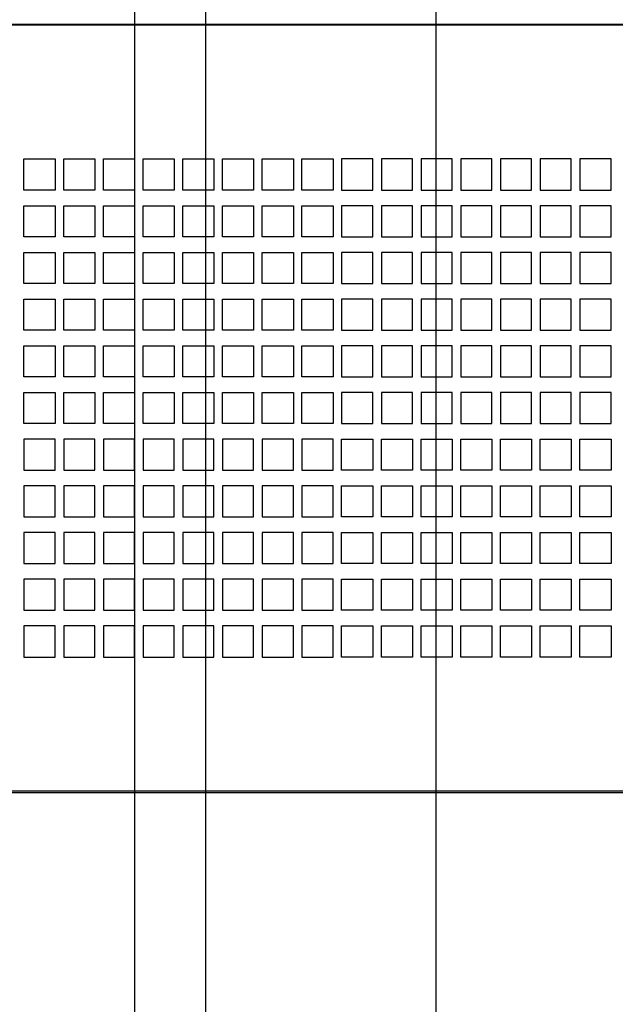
# Paper-space layout 'SUBMITTAL_E1H_1_2' of a CAD drawing. Header units: millimetres. Extents: x 0 to 841, y 0 to 594.
# Tile 9 of 30: x 352 to 390, y 281 to 344. Entities that reach past the tile are written whole.
import ezdxf

# ---------------------------------------------------------------- set-up
doc = ezdxf.new("R2010")
doc.units = ezdxf.units.MM
doc.header["$LTSCALE"] = 46.255
doc.layers.get('0').update_dxf_attribs({"linetype": 'CONTINUOUS'})
doc.layers.add('DATUM', color=7, linetype='CONTINUOUS')
doc.layers.add('ROUNDS', color=7, linetype='CONTINUOUS')
doc.styles.get("Standard").update_dxf_attribs({"font": 'txt', "width": 0.725})
doc.dimstyles.new('DIMSTYLE_4', dxfattribs={"dimtxt": 3.5, "dimasz": 4.8, "dimexe": 3.2, "dimexo": 1.6, "dimgap": 0.875, "dimtad": 0, "dimtih": 1, "dimtoh": 1, "dimdec": 1, "dimzin": 0, "dimdsep": 46, "dimtxsty": 'STANDARD', "dimblk": 'CLOSED', "dimblk1": 'CLOSED', "dimblk2": 'CLOSED', "dimcen": 0.09, "dimadec": 0, "dimazin": 0, "dimtp": 0.4, "dimtm": 0.4, "dimtfac": 1, "dimtdec": 1, "dimtofl": 0, "dimtmove": 0, "dimatfit": 3, "dimldrblk": 'CLOSED', "dimfxl": 1, "dimtolj": 1, "dimtzin": 0, "dimarcsym": 0})

# ---------------------------------------------------------------- blocks, each defined once
blk = doc.blocks.new('*D48')
at = {"color": 2, "linetype": 'CONTINUOUS'}
for p, q in [((358.178, 444.288), (358.178, 435.288)), ((358.178, 435.288), (364.141, 431.474)), ((364.141, 431.474), (364.141, 265.634))]:
    blk.add_line(p, q, dxfattribs=at)
at = {"color": 2, "linetype": 'CONTINUOUS', "insert": (362.391, 263.884), "char_height": 3.5, "width": 12.6875, "attachment_point": 3, "rotation": 90, "line_spacing_factor": 0.9}
blk.add_mtext('248\\P[9.8]', dxfattribs=at)
blk = doc.blocks.new('_CLOSED')
at = {"color": 0, "linetype": 'BYBLOCK'}
for p, q in [((0, 0), (-1, 0.167)), ((-1, 0.167), (-1, -0.167)), ((-1, -0.167), (0, 0)), ((-1, 0), (0, 0))]:
    blk.add_line(p, q, dxfattribs=at)
blk = doc.blocks.new('*D49')
at = {"color": 2, "linetype": 'CONTINUOUS'}
blk.add_line((378.928, 444.288), (378.928, 265.634), dxfattribs=at)
at = {"color": 2, "linetype": 'CONTINUOUS', "insert": (377.178, 263.884), "char_height": 3.5, "width": 15.225, "attachment_point": 3, "rotation": 90, "line_spacing_factor": 0.9}
blk.add_mtext('331\\P[13.0]', dxfattribs=at)
blk = doc.blocks.new('*D57')
at = {"color": 2, "linetype": 'CONTINUOUS'}
for p, q in [((338.816, 410.225), (338.816, 402.486)), ((338.816, 402.486), (347.187, 397.924)), ((347.187, 397.924), (347.187, 234.371))]:
    blk.add_line(p, q, dxfattribs=at)
at = {"color": 2, "linetype": 'CONTINUOUS', "insert": (345.437, 232.621), "char_height": 3.5, "width": 12.6875, "attachment_point": 3, "rotation": 90, "line_spacing_factor": 0.9}
blk.add_mtext('171\\P[6.7]', dxfattribs=at)
blk = doc.blocks.new('*D58')
at = {"color": 2, "linetype": 'CONTINUOUS'}
for p, q in [((356.316, 417.725), (356.316, 400.923)), ((356.316, 400.923), (359.572, 398.583)), ((359.572, 398.583), (359.572, 234.371))]:
    blk.add_line(p, q, dxfattribs=at)
at = {"color": 2, "linetype": 'CONTINUOUS', "insert": (357.822, 232.621), "char_height": 3.5, "width": 12.6875, "attachment_point": 3, "rotation": 90, "line_spacing_factor": 0.9}
blk.add_mtext('241\\P[9.5]', dxfattribs=at)
blk = doc.blocks.new('*D59')
at = {"color": 2, "linetype": 'CONTINUOUS'}
for p, q in [((386.316, 417.725), (386.316, 404.509)), ((386.316, 404.509), (392.312, 399.118)), ((392.312, 399.118), (392.312, 234.371))]:
    blk.add_line(p, q, dxfattribs=at)
at = {"color": 2, "linetype": 'CONTINUOUS', "insert": (390.562, 232.621), "char_height": 3.5, "width": 15.225, "attachment_point": 3, "rotation": 90, "line_spacing_factor": 0.9}
blk.add_mtext('361\\P[14.2]', dxfattribs=at)

psp = doc.layouts.new('SUBMITTAL_E1H_1_2')

# ---------------------------------------------------------------- linework, layer by layer
at = {"color": 7, "linetype": 'CONTINUOUS'}
for p, q in [((296.928, 343.588), (445.728, 343.588)), ((352.478, 332.975), (352.478, 334.975)), ((352.478, 334.975), (354.478, 334.975)), ((354.478, 334.975), (354.478, 332.975)), ((355.028, 332.975), (355.028, 334.975)), ((355.028, 334.975), (357.028, 334.975)), ((357.028, 334.975), (357.028, 332.975)), ((357.578, 332.975), (357.578, 334.975)), ((357.578, 334.975), (359.578, 334.975)), ((359.578, 334.975), (359.578, 332.975)), ((360.128, 332.975), (360.128, 334.975)), ((360.128, 334.975), (362.128, 334.975)), ((362.128, 334.975), (362.128, 332.975)), ((362.678, 332.975), (362.678, 334.975)), ((362.678, 334.975), (364.678, 334.975)), ((364.678, 334.975), (364.678, 332.975)), ((365.228, 332.975), (365.228, 334.975)), ((365.228, 334.975), (367.228, 334.975)), ((367.228, 334.975), (367.228, 332.975)), ((367.778, 332.975), (367.778, 334.975)), ((367.778, 334.975), (369.778, 334.975)), ((369.778, 334.975), (369.778, 332.975)), ((370.328, 332.975), (370.328, 334.975)), ((370.328, 334.975), (372.328, 334.975)), ((372.328, 334.975), (372.328, 332.975)), ((372.878, 334.975), (372.878, 332.975)), ((374.878, 334.975), (372.878, 334.975)), ((374.878, 332.975), (374.878, 334.975)), ((375.428, 334.975), (375.428, 332.975)), ((377.428, 334.975), (375.428, 334.975)), ((377.428, 332.975), (377.428, 334.975)), ((377.978, 334.975), (377.978, 332.975)), ((379.978, 334.975), (377.978, 334.975)), ((379.978, 332.975), (379.978, 334.975)), ((380.528, 334.975), (380.528, 332.975)), ((382.528, 334.975), (380.528, 334.975)), ((382.528, 332.975), (382.528, 334.975)), ((383.078, 334.975), (383.078, 332.975)), ((385.078, 334.975), (383.078, 334.975)), ((385.078, 332.975), (385.078, 334.975)), ((385.628, 334.975), (385.628, 332.975)), ((387.628, 334.975), (385.628, 334.975)), ((387.628, 332.975), (387.628, 334.975)), ((388.178, 334.975), (388.178, 332.975)), ((390.178, 334.975), (388.178, 334.975)), ((390.178, 332.975), (390.178, 334.975)), ((354.478, 332.975), (352.478, 332.975)), ((357.028, 332.975), (355.028, 332.975)), ((359.578, 332.975), (357.578, 332.975)), ((362.128, 332.975), (360.128, 332.975)), ((364.678, 332.975), (362.678, 332.975)), ((367.228, 332.975), (365.228, 332.975)), ((369.778, 332.975), (367.778, 332.975)), ((372.328, 332.975), (370.328, 332.975)), ((372.878, 332.975), (374.878, 332.975)), ((375.428, 332.975), (377.428, 332.975)), ((377.978, 332.975), (379.978, 332.975)), ((380.528, 332.975), (382.528, 332.975)), ((383.078, 332.975), (385.078, 332.975)), ((385.628, 332.975), (387.628, 332.975)), ((388.178, 332.975), (390.178, 332.975)), ((352.478, 329.975), (352.478, 331.975)), ((352.478, 331.975), (354.478, 331.975)), ((354.478, 331.975), (354.478, 329.975)), ((355.028, 329.975), (355.028, 331.975)), ((355.028, 331.975), (357.028, 331.975)), ((357.028, 331.975), (357.028, 329.975)), ((357.578, 329.975), (357.578, 331.975)), ((357.578, 331.975), (359.578, 331.975)), ((359.578, 331.975), (359.578, 329.975)), ((360.128, 329.975), (360.128, 331.975)), ((360.128, 331.975), (362.128, 331.975)), ((362.128, 331.975), (362.128, 329.975)), ((362.678, 329.975), (362.678, 331.975)), ((362.678, 331.975), (364.678, 331.975)), ((364.678, 331.975), (364.678, 329.975)), ((365.228, 329.975), (365.228, 331.975)), ((365.228, 331.975), (367.228, 331.975)), ((367.228, 331.975), (367.228, 329.975)), ((367.778, 329.975), (367.778, 331.975)), ((367.778, 331.975), (369.778, 331.975)), ((369.778, 331.975), (369.778, 329.975)), ((370.328, 329.975), (370.328, 331.975)), ((370.328, 331.975), (372.328, 331.975)), ((372.328, 331.975), (372.328, 329.975)), ((372.878, 331.975), (372.878, 329.975)), ((374.878, 331.975), (372.878, 331.975)), ((374.878, 329.975), (374.878, 331.975)), ((375.428, 331.975), (375.428, 329.975)), ((377.428, 331.975), (375.428, 331.975)), ((377.428, 329.975), (377.428, 331.975)), ((377.978, 331.975), (377.978, 329.975)), ((379.978, 331.975), (377.978, 331.975)), ((379.978, 329.975), (379.978, 331.975)), ((380.528, 331.975), (380.528, 329.975)), ((382.528, 331.975), (380.528, 331.975)), ((382.528, 329.975), (382.528, 331.975)), ((383.078, 331.975), (383.078, 329.975)), ((385.078, 331.975), (383.078, 331.975)), ((385.078, 329.975), (385.078, 331.975)), ((385.628, 331.975), (385.628, 329.975)), ((387.628, 331.975), (385.628, 331.975)), ((387.628, 329.975), (387.628, 331.975)), ((388.178, 331.975), (388.178, 329.975)), ((390.178, 331.975), (388.178, 331.975)), ((390.178, 329.975), (390.178, 331.975)), ((354.478, 329.975), (352.478, 329.975)), ((357.028, 329.975), (355.028, 329.975)), ((359.578, 329.975), (357.578, 329.975)), ((362.128, 329.975), (360.128, 329.975)), ((364.678, 329.975), (362.678, 329.975)), ((367.228, 329.975), (365.228, 329.975)), ((369.778, 329.975), (367.778, 329.975)), ((372.328, 329.975), (370.328, 329.975)), ((372.878, 329.975), (374.878, 329.975)), ((375.428, 329.975), (377.428, 329.975)), ((377.978, 329.975), (379.978, 329.975)), ((380.528, 329.975), (382.528, 329.975)), ((383.078, 329.975), (385.078, 329.975)), ((385.628, 329.975), (387.628, 329.975)), ((388.178, 329.975), (390.178, 329.975)), ((352.478, 326.975), (352.478, 328.975)), ((352.478, 328.975), (354.478, 328.975)), ((354.478, 328.975), (354.478, 326.975)), ((355.028, 326.975), (355.028, 328.975)), ((355.028, 328.975), (357.028, 328.975)), ((357.028, 328.975), (357.028, 326.975)), ((357.578, 326.975), (357.578, 328.975)), ((357.578, 328.975), (359.578, 328.975)), ((359.578, 328.975), (359.578, 326.975)), ((360.128, 326.975), (360.128, 328.975)), ((360.128, 328.975), (362.128, 328.975)), ((362.128, 328.975), (362.128, 326.975)), ((362.678, 326.975), (362.678, 328.975)), ((362.678, 328.975), (364.678, 328.975)), ((364.678, 328.975), (364.678, 326.975)), ((365.228, 326.975), (365.228, 328.975)), ((365.228, 328.975), (367.228, 328.975)), ((367.228, 328.975), (367.228, 326.975)), ((367.778, 326.975), (367.778, 328.975)), ((367.778, 328.975), (369.778, 328.975)), ((369.778, 328.975), (369.778, 326.975)), ((370.328, 326.975), (370.328, 328.975)), ((370.328, 328.975), (372.328, 328.975)), ((372.328, 328.975), (372.328, 326.975)), ((372.878, 328.975), (372.878, 326.975)), ((374.878, 328.975), (372.878, 328.975)), ((374.878, 326.975), (374.878, 328.975)), ((375.428, 328.975), (375.428, 326.975)), ((377.428, 328.975), (375.428, 328.975)), ((377.428, 326.975), (377.428, 328.975)), ((377.978, 328.975), (377.978, 326.975)), ((379.978, 328.975), (377.978, 328.975)), ((379.978, 326.975), (379.978, 328.975)), ((380.528, 328.975), (380.528, 326.975)), ((382.528, 328.975), (380.528, 328.975)), ((382.528, 326.975), (382.528, 328.975)), ((383.078, 328.975), (383.078, 326.975)), ((385.078, 328.975), (383.078, 328.975)), ((385.078, 326.975), (385.078, 328.975)), ((385.628, 328.975), (385.628, 326.975)), ((387.628, 328.975), (385.628, 328.975)), ((387.628, 326.975), (387.628, 328.975)), ((388.178, 328.975), (388.178, 326.975)), ((390.178, 328.975), (388.178, 328.975)), ((390.178, 326.975), (390.178, 328.975)), ((354.478, 326.975), (352.478, 326.975)), ((357.028, 326.975), (355.028, 326.975)), ((359.578, 326.975), (357.578, 326.975)), ((362.128, 326.975), (360.128, 326.975)), ((364.678, 326.975), (362.678, 326.975)), ((367.228, 326.975), (365.228, 326.975)), ((369.778, 326.975), (367.778, 326.975)), ((372.328, 326.975), (370.328, 326.975)), ((372.878, 326.975), (374.878, 326.975)), ((375.428, 326.975), (377.428, 326.975)), ((377.978, 326.975), (379.978, 326.975)), ((380.528, 326.975), (382.528, 326.975)), ((383.078, 326.975), (385.078, 326.975)), ((385.628, 326.975), (387.628, 326.975)), ((388.178, 326.975), (390.178, 326.975)), ((352.478, 323.975), (352.478, 325.975)), ((352.478, 325.975), (354.478, 325.975)), ((354.478, 325.975), (354.478, 323.975)), ((355.028, 323.975), (355.028, 325.975)), ((355.028, 325.975), (357.028, 325.975)), ((357.028, 325.975), (357.028, 323.975)), ((357.578, 323.975), (357.578, 325.975)), ((357.578, 325.975), (359.578, 325.975)), ((359.578, 325.975), (359.578, 323.975)), ((360.128, 323.975), (360.128, 325.975)), ((360.128, 325.975), (362.128, 325.975)), ((362.128, 325.975), (362.128, 323.975)), ((362.678, 323.975), (362.678, 325.975)), ((362.678, 325.975), (364.678, 325.975)), ((364.678, 325.975), (364.678, 323.975)), ((365.228, 323.975), (365.228, 325.975)), ((365.228, 325.975), (367.228, 325.975)), ((367.228, 325.975), (367.228, 323.975)), ((367.778, 323.975), (367.778, 325.975)), ((367.778, 325.975), (369.778, 325.975)), ((369.778, 325.975), (369.778, 323.975)), ((370.328, 323.975), (370.328, 325.975)), ((370.328, 325.975), (372.328, 325.975)), ((372.328, 325.975), (372.328, 323.975)), ((372.878, 325.975), (372.878, 323.975)), ((374.878, 325.975), (372.878, 325.975)), ((374.878, 323.975), (374.878, 325.975)), ((375.428, 325.975), (375.428, 323.975)), ((377.428, 325.975), (375.428, 325.975)), ((377.428, 323.975), (377.428, 325.975)), ((377.978, 325.975), (377.978, 323.975)), ((379.978, 325.975), (377.978, 325.975)), ((379.978, 323.975), (379.978, 325.975)), ((380.528, 325.975), (380.528, 323.975)), ((382.528, 325.975), (380.528, 325.975)), ((382.528, 323.975), (382.528, 325.975)), ((383.078, 325.975), (383.078, 323.975)), ((385.078, 325.975), (383.078, 325.975)), ((385.078, 323.975), (385.078, 325.975)), ((385.628, 325.975), (385.628, 323.975)), ((387.628, 325.975), (385.628, 325.975)), ((387.628, 323.975), (387.628, 325.975)), ((388.178, 325.975), (388.178, 323.975)), ((390.178, 325.975), (388.178, 325.975)), ((390.178, 323.975), (390.178, 325.975)), ((354.478, 323.975), (352.478, 323.975)), ((357.028, 323.975), (355.028, 323.975)), ((359.578, 323.975), (357.578, 323.975)), ((362.128, 323.975), (360.128, 323.975)), ((364.678, 323.975), (362.678, 323.975)), ((367.228, 323.975), (365.228, 323.975)), ((369.778, 323.975), (367.778, 323.975)), ((372.328, 323.975), (370.328, 323.975)), ((372.878, 323.975), (374.878, 323.975)), ((375.428, 323.975), (377.428, 323.975)), ((377.978, 323.975), (379.978, 323.975)), ((380.528, 323.975), (382.528, 323.975)), ((383.078, 323.975), (385.078, 323.975)), ((385.628, 323.975), (387.628, 323.975)), ((388.178, 323.975), (390.178, 323.975)), ((352.478, 320.975), (352.478, 322.975)), ((352.478, 322.975), (354.478, 322.975)), ((354.478, 322.975), (354.478, 320.975)), ((355.028, 320.975), (355.028, 322.975)), ((355.028, 322.975), (357.028, 322.975)), ((357.028, 322.975), (357.028, 320.975)), ((357.578, 320.975), (357.578, 322.975)), ((357.578, 322.975), (359.578, 322.975)), ((359.578, 322.975), (359.578, 320.975)), ((360.128, 320.975), (360.128, 322.975)), ((360.128, 322.975), (362.128, 322.975)), ((362.128, 322.975), (362.128, 320.975)), ((362.678, 320.975), (362.678, 322.975)), ((362.678, 322.975), (364.678, 322.975)), ((364.678, 322.975), (364.678, 320.975)), ((365.228, 320.975), (365.228, 322.975)), ((365.228, 322.975), (367.228, 322.975)), ((367.228, 322.975), (367.228, 320.975)), ((367.778, 320.975), (367.778, 322.975)), ((367.778, 322.975), (369.778, 322.975)), ((369.778, 322.975), (369.778, 320.975)), ((370.328, 320.975), (370.328, 322.975)), ((370.328, 322.975), (372.328, 322.975)), ((372.328, 322.975), (372.328, 320.975)), ((372.878, 322.975), (372.878, 320.975)), ((374.878, 322.975), (372.878, 322.975)), ((374.878, 320.975), (374.878, 322.975)), ((375.428, 322.975), (375.428, 320.975)), ((377.428, 322.975), (375.428, 322.975)), ((377.428, 320.975), (377.428, 322.975)), ((377.978, 322.975), (377.978, 320.975)), ((379.978, 322.975), (377.978, 322.975)), ((379.978, 320.975), (379.978, 322.975)), ((380.528, 322.975), (380.528, 320.975)), ((382.528, 322.975), (380.528, 322.975)), ((382.528, 320.975), (382.528, 322.975)), ((383.078, 322.975), (383.078, 320.975)), ((385.078, 322.975), (383.078, 322.975)), ((385.078, 320.975), (385.078, 322.975)), ((385.628, 322.975), (385.628, 320.975)), ((387.628, 322.975), (385.628, 322.975)), ((387.628, 320.975), (387.628, 322.975)), ((388.178, 322.975), (388.178, 320.975)), ((390.178, 322.975), (388.178, 322.975)), ((390.178, 320.975), (390.178, 322.975)), ((354.478, 320.975), (352.478, 320.975)), ((357.028, 320.975), (355.028, 320.975)), ((359.578, 320.975), (357.578, 320.975)), ((362.128, 320.975), (360.128, 320.975)), ((364.678, 320.975), (362.678, 320.975)), ((367.228, 320.975), (365.228, 320.975)), ((369.778, 320.975), (367.778, 320.975)), ((372.328, 320.975), (370.328, 320.975)), ((372.878, 320.975), (374.878, 320.975)), ((375.428, 320.975), (377.428, 320.975)), ((377.978, 320.975), (379.978, 320.975)), ((380.528, 320.975), (382.528, 320.975)), ((383.078, 320.975), (385.078, 320.975)), ((385.628, 320.975), (387.628, 320.975)), ((388.178, 320.975), (390.178, 320.975)), ((352.478, 317.975), (352.478, 319.975)), ((352.478, 319.975), (354.478, 319.975)), ((354.478, 319.975), (354.478, 317.975)), ((355.028, 317.975), (355.028, 319.975)), ((355.028, 319.975), (357.028, 319.975)), ((357.028, 319.975), (357.028, 317.975)), ((357.578, 317.975), (357.578, 319.975)), ((357.578, 319.975), (359.578, 319.975)), ((359.578, 319.975), (359.578, 317.975)), ((360.128, 317.975), (360.128, 319.975)), ((360.128, 319.975), (362.128, 319.975)), ((362.128, 319.975), (362.128, 317.975)), ((362.678, 317.975), (362.678, 319.975)), ((362.678, 319.975), (364.678, 319.975)), ((364.678, 319.975), (364.678, 317.975)), ((365.228, 317.975), (365.228, 319.975)), ((365.228, 319.975), (367.228, 319.975)), ((367.228, 319.975), (367.228, 317.975)), ((367.778, 317.975), (367.778, 319.975)), ((367.778, 319.975), (369.778, 319.975)), ((369.778, 319.975), (369.778, 317.975)), ((370.328, 317.975), (370.328, 319.975)), ((370.328, 319.975), (372.328, 319.975)), ((372.328, 319.975), (372.328, 317.975)), ((372.878, 319.975), (372.878, 317.975)), ((374.878, 319.975), (372.878, 319.975)), ((374.878, 317.975), (374.878, 319.975)), ((375.428, 319.975), (375.428, 317.975)), ((377.428, 319.975), (375.428, 319.975)), ((377.428, 317.975), (377.428, 319.975)), ((377.978, 319.975), (377.978, 317.975)), ((379.978, 319.975), (377.978, 319.975)), ((379.978, 317.975), (379.978, 319.975)), ((380.528, 319.975), (380.528, 317.975)), ((382.528, 319.975), (380.528, 319.975)), ((382.528, 317.975), (382.528, 319.975)), ((383.078, 319.975), (383.078, 317.975)), ((385.078, 319.975), (383.078, 319.975)), ((385.078, 317.975), (385.078, 319.975)), ((385.628, 319.975), (385.628, 317.975)), ((387.628, 319.975), (385.628, 319.975)), ((387.628, 317.975), (387.628, 319.975)), ((388.178, 319.975), (388.178, 317.975)), ((390.178, 319.975), (388.178, 319.975)), ((390.178, 317.975), (390.178, 319.975)), ((354.478, 317.975), (352.478, 317.975)), ((357.028, 317.975), (355.028, 317.975)), ((359.578, 317.975), (357.578, 317.975)), ((362.128, 317.975), (360.128, 317.975)), ((364.678, 317.975), (362.678, 317.975)), ((367.228, 317.975), (365.228, 317.975)), ((369.778, 317.975), (367.778, 317.975)), ((372.328, 317.975), (370.328, 317.975)), ((372.878, 317.975), (374.878, 317.975)), ((375.428, 317.975), (377.428, 317.975)), ((377.978, 317.975), (379.978, 317.975)), ((380.528, 317.975), (382.528, 317.975)), ((383.078, 317.975), (385.078, 317.975)), ((385.628, 317.975), (387.628, 317.975)), ((388.178, 317.975), (390.178, 317.975)), ((352.478, 316.975), (352.478, 314.975)), ((354.478, 316.975), (352.478, 316.975)), ((354.478, 314.975), (354.478, 316.975)), ((355.028, 316.975), (355.028, 314.975)), ((357.028, 316.975), (355.028, 316.975)), ((357.028, 314.975), (357.028, 316.975)), ((357.578, 316.975), (357.578, 314.975)), ((359.578, 316.975), (357.578, 316.975)), ((359.578, 314.975), (359.578, 316.975)), ((360.128, 316.975), (360.128, 314.975)), ((362.128, 316.975), (360.128, 316.975)), ((362.128, 314.975), (362.128, 316.975)), ((362.678, 316.975), (362.678, 314.975)), ((364.678, 316.975), (362.678, 316.975)), ((364.678, 314.975), (364.678, 316.975)), ((365.228, 316.975), (365.228, 314.975)), ((367.228, 316.975), (365.228, 316.975)), ((367.228, 314.975), (367.228, 316.975)), ((367.778, 316.975), (367.778, 314.975)), ((369.778, 316.975), (367.778, 316.975)), ((369.778, 314.975), (369.778, 316.975)), ((370.328, 316.975), (370.328, 314.975)), ((372.328, 316.975), (370.328, 316.975)), ((372.328, 314.975), (372.328, 316.975)), ((372.878, 314.975), (372.878, 316.975)), ((372.878, 316.975), (374.878, 316.975)), ((374.878, 316.975), (374.878, 314.975)), ((375.428, 314.975), (375.428, 316.975)), ((375.428, 316.975), (377.428, 316.975)), ((377.428, 316.975), (377.428, 314.975)), ((377.978, 314.975), (377.978, 316.975)), ((377.978, 316.975), (379.978, 316.975)), ((379.978, 316.975), (379.978, 314.975)), ((380.528, 314.975), (380.528, 316.975)), ((380.528, 316.975), (382.528, 316.975)), ((382.528, 316.975), (382.528, 314.975)), ((383.078, 314.975), (383.078, 316.975)), ((383.078, 316.975), (385.078, 316.975)), ((385.078, 316.975), (385.078, 314.975)), ((385.628, 314.975), (385.628, 316.975)), ((385.628, 316.975), (387.628, 316.975)), ((387.628, 316.975), (387.628, 314.975)), ((388.178, 314.975), (388.178, 316.975)), ((388.178, 316.975), (390.178, 316.975)), ((390.178, 316.975), (390.178, 314.975)), ((352.478, 314.975), (354.478, 314.975)), ((355.028, 314.975), (357.028, 314.975)), ((357.578, 314.975), (359.578, 314.975)), ((360.128, 314.975), (362.128, 314.975)), ((362.678, 314.975), (364.678, 314.975)), ((365.228, 314.975), (367.228, 314.975)), ((367.778, 314.975), (369.778, 314.975)), ((370.328, 314.975), (372.328, 314.975)), ((374.878, 314.975), (372.878, 314.975)), ((377.428, 314.975), (375.428, 314.975)), ((379.978, 314.975), (377.978, 314.975)), ((382.528, 314.975), (380.528, 314.975)), ((385.078, 314.975), (383.078, 314.975)), ((387.628, 314.975), (385.628, 314.975)), ((390.178, 314.975), (388.178, 314.975)), ((352.478, 313.975), (352.478, 311.975)), ((354.478, 313.975), (352.478, 313.975)), ((354.478, 311.975), (354.478, 313.975)), ((355.028, 313.975), (355.028, 311.975)), ((357.028, 313.975), (355.028, 313.975)), ((357.028, 311.975), (357.028, 313.975)), ((357.578, 313.975), (357.578, 311.975)), ((359.578, 313.975), (357.578, 313.975)), ((359.578, 311.975), (359.578, 313.975)), ((360.128, 313.975), (360.128, 311.975)), ((362.128, 313.975), (360.128, 313.975)), ((362.128, 311.975), (362.128, 313.975)), ((362.678, 313.975), (362.678, 311.975)), ((364.678, 313.975), (362.678, 313.975)), ((364.678, 311.975), (364.678, 313.975)), ((365.228, 313.975), (365.228, 311.975)), ((367.228, 313.975), (365.228, 313.975)), ((367.228, 311.975), (367.228, 313.975)), ((367.778, 313.975), (367.778, 311.975)), ((369.778, 313.975), (367.778, 313.975)), ((369.778, 311.975), (369.778, 313.975)), ((370.328, 313.975), (370.328, 311.975)), ((372.328, 313.975), (370.328, 313.975)), ((372.328, 311.975), (372.328, 313.975)), ((372.878, 311.975), (372.878, 313.975)), ((372.878, 313.975), (374.878, 313.975)), ((374.878, 313.975), (374.878, 311.975)), ((375.428, 311.975), (375.428, 313.975)), ((375.428, 313.975), (377.428, 313.975)), ((377.428, 313.975), (377.428, 311.975)), ((377.978, 311.975), (377.978, 313.975)), ((377.978, 313.975), (379.978, 313.975)), ((379.978, 313.975), (379.978, 311.975)), ((380.528, 311.975), (380.528, 313.975)), ((380.528, 313.975), (382.528, 313.975)), ((382.528, 313.975), (382.528, 311.975)), ((383.078, 311.975), (383.078, 313.975)), ((383.078, 313.975), (385.078, 313.975)), ((385.078, 313.975), (385.078, 311.975)), ((385.628, 311.975), (385.628, 313.975)), ((385.628, 313.975), (387.628, 313.975)), ((387.628, 313.975), (387.628, 311.975)), ((388.178, 311.975), (388.178, 313.975)), ((388.178, 313.975), (390.178, 313.975)), ((390.178, 313.975), (390.178, 311.975)), ((352.478, 311.975), (354.478, 311.975)), ((355.028, 311.975), (357.028, 311.975)), ((357.578, 311.975), (359.578, 311.975)), ((360.128, 311.975), (362.128, 311.975)), ((362.678, 311.975), (364.678, 311.975)), ((365.228, 311.975), (367.228, 311.975)), ((367.778, 311.975), (369.778, 311.975)), ((370.328, 311.975), (372.328, 311.975)), ((374.878, 311.975), (372.878, 311.975)), ((377.428, 311.975), (375.428, 311.975)), ((379.978, 311.975), (377.978, 311.975)), ((382.528, 311.975), (380.528, 311.975)), ((385.078, 311.975), (383.078, 311.975)), ((387.628, 311.975), (385.628, 311.975)), ((390.178, 311.975), (388.178, 311.975)), ((352.478, 310.975), (352.478, 308.975)), ((354.478, 310.975), (352.478, 310.975)), ((354.478, 308.975), (354.478, 310.975)), ((355.028, 310.975), (355.028, 308.975)), ((357.028, 310.975), (355.028, 310.975)), ((357.028, 308.975), (357.028, 310.975)), ((357.578, 310.975), (357.578, 308.975)), ((359.578, 310.975), (357.578, 310.975)), ((359.578, 308.975), (359.578, 310.975)), ((360.128, 310.975), (360.128, 308.975)), ((362.128, 310.975), (360.128, 310.975)), ((362.128, 308.975), (362.128, 310.975)), ((362.678, 310.975), (362.678, 308.975)), ((364.678, 310.975), (362.678, 310.975)), ((364.678, 308.975), (364.678, 310.975)), ((365.228, 310.975), (365.228, 308.975)), ((367.228, 310.975), (365.228, 310.975)), ((367.228, 308.975), (367.228, 310.975)), ((367.778, 310.975), (367.778, 308.975)), ((369.778, 310.975), (367.778, 310.975)), ((369.778, 308.975), (369.778, 310.975)), ((370.328, 310.975), (370.328, 308.975)), ((372.328, 310.975), (370.328, 310.975)), ((372.328, 308.975), (372.328, 310.975)), ((372.878, 308.975), (372.878, 310.975)), ((372.878, 310.975), (374.878, 310.975)), ((374.878, 310.975), (374.878, 308.975)), ((375.428, 308.975), (375.428, 310.975)), ((375.428, 310.975), (377.428, 310.975)), ((377.428, 310.975), (377.428, 308.975)), ((377.978, 308.975), (377.978, 310.975)), ((377.978, 310.975), (379.978, 310.975)), ((379.978, 310.975), (379.978, 308.975)), ((380.528, 308.975), (380.528, 310.975)), ((380.528, 310.975), (382.528, 310.975)), ((382.528, 310.975), (382.528, 308.975)), ((383.078, 308.975), (383.078, 310.975)), ((383.078, 310.975), (385.078, 310.975)), ((385.078, 310.975), (385.078, 308.975)), ((385.628, 308.975), (385.628, 310.975)), ((385.628, 310.975), (387.628, 310.975)), ((387.628, 310.975), (387.628, 308.975)), ((388.178, 308.975), (388.178, 310.975)), ((388.178, 310.975), (390.178, 310.975)), ((390.178, 310.975), (390.178, 308.975)), ((352.478, 308.975), (354.478, 308.975)), ((355.028, 308.975), (357.028, 308.975)), ((357.578, 308.975), (359.578, 308.975)), ((360.128, 308.975), (362.128, 308.975)), ((362.678, 308.975), (364.678, 308.975)), ((365.228, 308.975), (367.228, 308.975)), ((367.778, 308.975), (369.778, 308.975)), ((370.328, 308.975), (372.328, 308.975)), ((374.878, 308.975), (372.878, 308.975)), ((377.428, 308.975), (375.428, 308.975)), ((379.978, 308.975), (377.978, 308.975)), ((382.528, 308.975), (380.528, 308.975)), ((385.078, 308.975), (383.078, 308.975)), ((387.628, 308.975), (385.628, 308.975)), ((390.178, 308.975), (388.178, 308.975)), ((352.478, 307.975), (352.478, 305.975)), ((354.478, 307.975), (352.478, 307.975)), ((354.478, 305.975), (354.478, 307.975)), ((355.028, 307.975), (355.028, 305.975)), ((357.028, 307.975), (355.028, 307.975)), ((357.028, 305.975), (357.028, 307.975)), ((357.578, 307.975), (357.578, 305.975)), ((359.578, 307.975), (357.578, 307.975)), ((359.578, 305.975), (359.578, 307.975)), ((360.128, 307.975), (360.128, 305.975)), ((362.128, 307.975), (360.128, 307.975)), ((362.128, 305.975), (362.128, 307.975)), ((362.678, 307.975), (362.678, 305.975)), ((364.678, 307.975), (362.678, 307.975)), ((364.678, 305.975), (364.678, 307.975)), ((365.228, 307.975), (365.228, 305.975)), ((367.228, 307.975), (365.228, 307.975)), ((367.228, 305.975), (367.228, 307.975)), ((367.778, 307.975), (367.778, 305.975)), ((369.778, 307.975), (367.778, 307.975)), ((369.778, 305.975), (369.778, 307.975)), ((370.328, 307.975), (370.328, 305.975)), ((372.328, 307.975), (370.328, 307.975)), ((372.328, 305.975), (372.328, 307.975)), ((372.878, 305.975), (372.878, 307.975)), ((372.878, 307.975), (374.878, 307.975)), ((374.878, 307.975), (374.878, 305.975)), ((375.428, 305.975), (375.428, 307.975)), ((375.428, 307.975), (377.428, 307.975)), ((377.428, 307.975), (377.428, 305.975)), ((377.978, 305.975), (377.978, 307.975)), ((377.978, 307.975), (379.978, 307.975)), ((379.978, 307.975), (379.978, 305.975)), ((380.528, 305.975), (380.528, 307.975)), ((380.528, 307.975), (382.528, 307.975)), ((382.528, 307.975), (382.528, 305.975)), ((383.078, 305.975), (383.078, 307.975)), ((383.078, 307.975), (385.078, 307.975)), ((385.078, 307.975), (385.078, 305.975)), ((385.628, 305.975), (385.628, 307.975)), ((385.628, 307.975), (387.628, 307.975)), ((387.628, 307.975), (387.628, 305.975)), ((388.178, 305.975), (388.178, 307.975)), ((388.178, 307.975), (390.178, 307.975)), ((390.178, 307.975), (390.178, 305.975)), ((352.478, 305.975), (354.478, 305.975)), ((355.028, 305.975), (357.028, 305.975)), ((357.578, 305.975), (359.578, 305.975)), ((360.128, 305.975), (362.128, 305.975)), ((362.678, 305.975), (364.678, 305.975)), ((365.228, 305.975), (367.228, 305.975)), ((367.778, 305.975), (369.778, 305.975)), ((370.328, 305.975), (372.328, 305.975)), ((374.878, 305.975), (372.878, 305.975)), ((377.428, 305.975), (375.428, 305.975)), ((379.978, 305.975), (377.978, 305.975)), ((382.528, 305.975), (380.528, 305.975)), ((385.078, 305.975), (383.078, 305.975)), ((387.628, 305.975), (385.628, 305.975)), ((390.178, 305.975), (388.178, 305.975)), ((352.478, 304.975), (352.478, 302.975)), ((354.478, 304.975), (352.478, 304.975)), ((354.478, 302.975), (354.478, 304.975)), ((355.028, 304.975), (355.028, 302.975)), ((357.028, 304.975), (355.028, 304.975)), ((357.028, 302.975), (357.028, 304.975)), ((357.578, 304.975), (357.578, 302.975)), ((359.578, 304.975), (357.578, 304.975)), ((359.578, 302.975), (359.578, 304.975)), ((360.128, 304.975), (360.128, 302.975)), ((362.128, 304.975), (360.128, 304.975)), ((362.128, 302.975), (362.128, 304.975)), ((362.678, 304.975), (362.678, 302.975)), ((364.678, 304.975), (362.678, 304.975)), ((364.678, 302.975), (364.678, 304.975)), ((365.228, 304.975), (365.228, 302.975)), ((367.228, 304.975), (365.228, 304.975)), ((367.228, 302.975), (367.228, 304.975)), ((367.778, 304.975), (367.778, 302.975)), ((369.778, 304.975), (367.778, 304.975)), ((369.778, 302.975), (369.778, 304.975)), ((370.328, 304.975), (370.328, 302.975)), ((372.328, 304.975), (370.328, 304.975)), ((372.328, 302.975), (372.328, 304.975)), ((372.878, 302.975), (372.878, 304.975)), ((372.878, 304.975), (374.878, 304.975)), ((374.878, 304.975), (374.878, 302.975)), ((375.428, 302.975), (375.428, 304.975)), ((375.428, 304.975), (377.428, 304.975)), ((377.428, 304.975), (377.428, 302.975)), ((377.978, 302.975), (377.978, 304.975)), ((377.978, 304.975), (379.978, 304.975)), ((379.978, 304.975), (379.978, 302.975)), ((380.528, 302.975), (380.528, 304.975)), ((380.528, 304.975), (382.528, 304.975)), ((382.528, 304.975), (382.528, 302.975)), ((383.078, 302.975), (383.078, 304.975)), ((383.078, 304.975), (385.078, 304.975)), ((385.078, 304.975), (385.078, 302.975)), ((385.628, 302.975), (385.628, 304.975)), ((385.628, 304.975), (387.628, 304.975)), ((387.628, 304.975), (387.628, 302.975)), ((388.178, 302.975), (388.178, 304.975)), ((388.178, 304.975), (390.178, 304.975)), ((390.178, 304.975), (390.178, 302.975)), ((352.478, 302.975), (354.478, 302.975)), ((355.028, 302.975), (357.028, 302.975)), ((357.578, 302.975), (359.578, 302.975)), ((360.128, 302.975), (362.128, 302.975)), ((362.678, 302.975), (364.678, 302.975)), ((365.228, 302.975), (367.228, 302.975)), ((367.778, 302.975), (369.778, 302.975)), ((370.328, 302.975), (372.328, 302.975)), ((374.878, 302.975), (372.878, 302.975)), ((377.428, 302.975), (375.428, 302.975)), ((379.978, 302.975), (377.978, 302.975)), ((382.528, 302.975), (380.528, 302.975)), ((385.078, 302.975), (383.078, 302.975)), ((387.628, 302.975), (385.628, 302.975)), ((390.178, 302.975), (388.178, 302.975)), ((445.728, 294.363), (296.928, 294.363))]:
    psp.add_line(p, q, dxfattribs=at)
at = {"layer": 'DATUM', "color": 7, "linetype": 'CONTINUOUS'}
for p, q in [((353.828, 343.638), (353.828, 343.588)), ((388.828, 343.638), (388.828, 343.588))]:
    psp.add_line(p, q, dxfattribs=at)
at = {"layer": 'ROUNDS', "color": 7, "linetype": 'CONTINUOUS'}
psp.add_line((296.066, 343.638), (446.566, 343.638), dxfattribs=at)
at = {"layer": 'ROUNDS', "color": 3, "linetype": 'CONTINUOUS'}
for p, q in [((353.828, 343.613), (388.828, 343.613)), ((427.103, 294.238), (315.553, 294.238))]:
    psp.add_line(p, q, dxfattribs=at)

# ---------------------------------------------------------------- dimensions: what is measured, and where the dimension line sits
at = {"color": 2, "linetype": 'CONTINUOUS'}
for feature_location, offset, dtype, origin, text, picture, middle in [((358.178, 444.288), (5.962, -178.654), 0, (358.178, 445.888), '248\\P[9.8]', '*D48', (366.766, 257.54)), ((378.928, 444.288), (0, -178.654), 1, (378.928, 445.888), '331\\P[13.0]', '*D49', (381.553, 256.271)), ((356.316, 417.725), (3.256, -183.355), 0, (356.316, 419.325), '241\\P[9.5]', '*D58', (362.197, 226.277)), ((386.316, 417.725), (5.996, -183.355), 0, (386.316, 419.325), '361\\P[14.2]', '*D59', (394.937, 225.008)), ((338.816, 410.225), (8.371, -175.855), 0, (338.816, 411.825), '171\\P[6.7]', '*D57', (349.812, 226.277))]:
    dim = psp.add_ordinate_dim(feature_location=feature_location, offset=offset, dtype=dtype, origin=origin, text=text, dimstyle='DIMSTYLE_4', dxfattribs=at)
    dim.commit()
    dim.dimension.update_dxf_attribs({"geometry": picture, "text_midpoint": middle})

doc.saveas('drawing.dxf')
